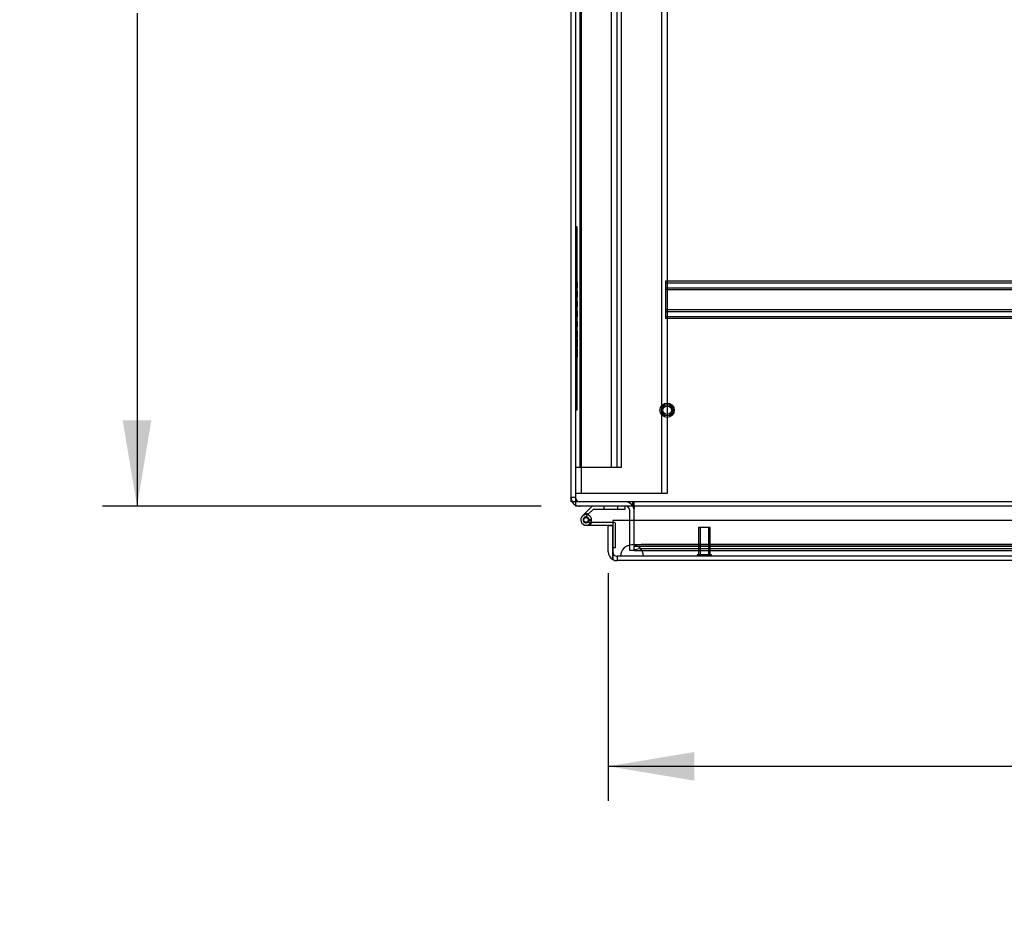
# Model space of a CAD drawing. Header units: inches. Extents: x 1 to 359, y -2 to 239.
# Tile 32 of 67: x 67 to 89, y 191 to 211. Entities that reach past the tile are written whole.
import ezdxf
from ezdxf.enums import TextEntityAlignment as Align
from ezdxf.lldxf.tags import DXFTag

# ---------------------------------------------------------------- set-up
doc = ezdxf.new("R2010")
doc.units = ezdxf.units.IN
doc.header["$MEASUREMENT"] = 0
for name, color, linetype in [('COM50677-1', 7, 'Continuous'), ('COM53964-2', 7, 'Continuous'), ('COM54746-60', 7, 'Continuous'), ('COM70216', 7, 'Continuous'), ('COM70220', 7, 'Continuous'), ('COM71195-7', 7, 'Continuous'), ('COM71298-7', 7, 'Continuous'), ('COM71299-7', 7, 'Continuous'), ('COM71300-7', 7, 'Continuous'), ('Default', 7, 'Continuous'), ('QLB20185', 7, 'Continuous'), ('STD26258', 7, 'Continuous')]:
    doc.layers.add(name, color=color, linetype=linetype)
doc.styles.add('SEACAD_Times_New_Roman', font='times.ttf')
tags = doc.linetypes.add('HIDDEN2', pattern=[0.1875, 0.125, -0.0625]).pattern_tags.tags
tags[6:7] = [DXFTag(74, 4), DXFTag(75, 0), DXFTag(340, '0'), DXFTag(46, 0.0), DXFTag(50, 0.0), DXFTag(44, 0.0), DXFTag(45, 0.0)]
tags[4:5] = [DXFTag(74, 4), DXFTag(75, 0), DXFTag(340, '0'), DXFTag(46, 0.0), DXFTag(50, 0.0), DXFTag(44, 0.0), DXFTag(45, 0.0)]
doc.dimstyles.new('HAMMOND_(STH_-_300x200)', dxfattribs={"dimtxt": 1.5, "dimasz": 1.875, "dimexe": 0.75, "dimexo": 0.75, "dimgap": 0.375, "dimtad": 0, "dimtih": 1, "dimtoh": 1, "dimzin": 0, "dimdsep": 46, "dimtxsty": 'SEACAD_Times_New_Roman', "dimblk1": '_SE_FILLED', "dimblk2": '_SE_FILLED', "dimsah": 1, "dimcen": 0.75, "dimadec": 0, "dimazin": 0, "dimtfac": 0.8, "dimtofl": 0, "dimtmove": 0, "dimatfit": 3, "dimfxl": 1, "dimtolj": 1, "dimtzin": 0, "dimarcsym": 0})

# ---------------------------------------------------------------- blocks, each defined once
blk = doc.blocks.new('SE3')
at = {"layer": 'COM50677-1', "color": 7, "linetype": 'HIDDEN2'}
for p, q in [((79.396, 223.743), (79.396, 200.243)), ((81.146, 223.743), (81.146, 200.243)), ((81.271, 223.743), (81.271, 200.243)), ((79.456, 200.243), (79.271, 200.243)), ((81.086, 200.243), (79.456, 200.243)), ((81.271, 200.243), (81.086, 200.243))]:
    blk.add_line(p, q, dxfattribs=at)
at = {"layer": 'COM53964-2', "color": 7, "linetype": 'HIDDEN2'}
for p, q in [((79.366, 223.18), (79.366, 200.805)), ((80.05, 223.18), (80.05, 200.805)), ((80.176, 223.18), (80.176, 200.805)), ((80.271, 223.18), (80.271, 200.805)), ((79.409, 200.805), (79.271, 200.805)), ((80.133, 200.805), (79.409, 200.805)), ((80.271, 200.805), (80.133, 200.805))]:
    blk.add_line(p, q, dxfattribs=at)
at = {"layer": 'COM54746-60', "color": 7, "linetype": 'Continuous'}
for p, q in [((79.468, 199.794), (79.424, 199.75)), ((79.636, 199.962), (79.468, 199.794)), ((79.537, 199.776), (79.551, 199.79)), ((79.551, 199.79), (79.661, 199.9)), ((79.661, 199.9), (80.355, 199.9)), ((80.355, 199.9), (80.355, 199.962)), ((79.44, 199.676), (79.44, 199.651)), ((79.515, 199.726), (79.49, 199.726)), ((79.49, 199.601), (79.515, 199.601)), ((80.083, 199.609), (79.542, 199.609)), ((79.565, 199.651), (79.565, 199.676)), ((79.565, 199.658), (79.62, 199.653)), ((79.503, 199.547), (80.083, 199.547)), ((80.083, 199.547), (80.083, 199.545)), ((80.083, 199.059), (80.083, 199.059))]:
    blk.add_line(p, q, dxfattribs=at)
at = {"layer": 'COM54746-60', "color": 7, "linetype": 'HIDDEN2'}
for p, q in [((79.467, 199.705), (79.537, 199.776)), ((79.89, 199.962), (79.89, 199.9)), ((80.194, 199.9), (80.194, 199.962)), ((79.542, 199.609), (79.503, 199.609)), ((79.62, 199.664), (79.558, 199.664)), ((79.558, 199.659), (79.565, 199.658)), ((80.12, 199.609), (80.083, 199.609)), ((80.145, 199.059), (80.145, 199.584)), ((80.083, 199.059), (80.145, 199.059))]:
    blk.add_line(p, q, dxfattribs=at)
blk.add_circle((79.503, 199.664), 0.05, dxfattribs=at)
at = {"layer": 'COM54746-60', "color": 7, "linetype": 'Continuous'}
for centre, radius, start, end in [((79.503, 199.664), 0.117, 354.7841, 270), ((79.503, 199.664), 0.135, 68.9858, 104.9706), ((79.49, 199.676), 0.05, 90, 180), ((79.49, 199.651), 0.05, 180, 270), ((79.515, 199.676), 0.05, 0, 90), ((79.515, 199.651), 0.05, 270, 0), ((79.503, 199.664), 0.117, 331.9602, 354.7841)]:
    blk.add_arc(centre, radius, start, end, dxfattribs=at)
at = {"layer": 'COM54746-60', "color": 7, "linetype": 'HIDDEN2'}
for centre, radius, start, end in [((79.503, 199.664), 0.055, 354.7841, 270), ((79.503, 199.664), 0.055, 270, 354.7841), ((79.503, 199.664), 0.117, 270, 331.9602), ((79.503, 199.664), 0.135, 299.9264, 335.9579), ((80.12, 199.584), 0.025, 0, 90)]:
    blk.add_arc(centre, radius, start, end, dxfattribs=at)
at = {"layer": 'COM70216', "color": 7, "linetype": 'HIDDEN2'}
for p, q in [((106.738, 204.87), (81.238, 204.87)), ((81.238, 204.87), (81.238, 204.827)), ((106.738, 204.83), (81.238, 204.83)), ((81.238, 204.827), (81.238, 204.1)), ((106.738, 204.722), (81.238, 204.722)), ((106.738, 204.682), (81.238, 204.682)), ((106.738, 204.245), (81.238, 204.245)), ((106.738, 204.205), (81.238, 204.205)), ((81.238, 204.1), (81.238, 204.057)), ((106.738, 204.097), (81.238, 204.097)), ((106.738, 204.057), (81.238, 204.057))]:
    blk.add_line(p, q, dxfattribs=at)
at = {"layer": 'COM70220', "color": 7, "linetype": 'HIDDEN2'}
for p, q in [((80.754, 199.12), (80.504, 199.12)), ((107.222, 199.12), (80.754, 199.12)), ((80.504, 198.874), (80.255, 198.872)), ((80.255, 198.872), (80.255, 198.871)), ((80.754, 198.872), (80.255, 198.872)), ((80.754, 198.871), (80.255, 198.871)), ((80.753, 198.872), (80.504, 198.874)), ((80.754, 198.874), (80.504, 198.874)), ((80.753, 198.871), (80.753, 198.872)), ((107.222, 198.874), (80.754, 198.874)), ((107.222, 198.872), (80.754, 198.872)), ((107.222, 198.871), (80.754, 198.871))]:
    blk.add_line(p, q, dxfattribs=at)
blk.add_arc((80.504, 198.87), 0.25, 0, 180, dxfattribs=at)
at = {"layer": 'COM71195-7', "color": 7, "linetype": 'Continuous'}
for p, q in [((80.083, 199.65), (80.083, 198.965)), ((107.893, 199.65), (80.083, 199.65)), ((79.988, 199.545), (80.083, 199.545)), ((79.988, 198.965), (79.988, 199.545)), ((80.083, 198.965), (80.083, 199.545)), ((80.083, 198.965), (80.083, 198.8)), ((80.083, 198.8), (80.083, 198.965)), ((107.798, 198.775), (80.178, 198.775))]:
    blk.add_line(p, q, dxfattribs=at)
at = {"layer": 'COM71195-7', "color": 7, "linetype": 'HIDDEN2'}
for p, q in [((107.798, 198.87), (80.178, 198.87)), ((80.178, 198.87), (80.178, 198.775))]:
    blk.add_line(p, q, dxfattribs=at)
at = {"layer": 'COM71195-7', "color": 7, "linetype": 'Continuous'}
for start, end in [(180, 240), (240, 270)]:
    blk.add_arc((80.178, 198.965), 0.19, start, end, dxfattribs=at)
at = {"layer": 'COM71195-7', "color": 7, "linetype": 'HIDDEN2'}
blk.add_arc((80.178, 198.965), 0.095, 180, 270, dxfattribs=at)
blk.add_ellipse((80.178, 198.965), major_axis=(0, 0.095), ratio=0.999171, start_param=1.570796, end_param=3.141593, dxfattribs=at)
at = {"layer": 'COM71195-7', "color": 7, "linetype": 'Continuous'}
blk.add_ellipse((80.178, 198.965), major_axis=(0, 0.19), ratio=0.999171, start_param=2.617994, end_param=3.141593, dxfattribs=at)
at = {"layer": 'COM71298-7', "color": 7, "linetype": 'Continuous'}
for p, q in [((79.271, 211.662), (79.271, 200.105)), ((79.271, 200.105), (79.271, 199.962)), ((139.141, 199.962), (79.271, 199.962)), ((80.551, 199.962), (80.551, 199.914)), ((80.551, 199.65), (80.551, 199.914))]:
    blk.add_line(p, q, dxfattribs=at)
at = {"layer": 'COM71298-7', "color": 7, "linetype": 'HIDDEN2'}
for p, q in [((139.141, 200.057), (79.271, 200.057)), ((80.521, 199.962), (80.521, 200.057)), ((80.551, 199.962), (80.551, 200.057)), ((80.551, 199.136), (80.551, 199.65)), ((80.551, 199.136), (80.551, 199.088)), ((107.339, 199.129), (80.801, 199.129)), ((80.551, 198.993), (80.551, 199.088)), ((80.551, 199.088), (80.552, 199.088)), ((80.551, 199.088), (107.589, 199.088)), ((80.552, 198.995), (80.551, 198.993)), ((80.551, 198.993), (80.551, 198.993)), ((80.551, 198.993), (107.589, 198.993)), ((107.339, 199.035), (80.801, 199.035))]:
    blk.add_line(p, q, dxfattribs=at)
for centre, major_axis, start_param, end_param in [((80.801, 199.085), (-0.25, 0), 4.712389, 6.21308), ((80.801, 198.992), (0.25, 0), 1.570796, 3.071487)]:
    blk.add_ellipse(centre, major_axis=major_axis, ratio=0.173648, start_param=start_param, end_param=end_param, dxfattribs=at)
at = {"layer": 'COM71299-7', "color": 7, "linetype": 'HIDDEN2'}
blk.add_line((80.551, 198.995), (106.706, 198.995), dxfattribs=at)
at = {"layer": 'COM71300-7', "color": 7, "linetype": 'Continuous'}
for p, q in [((79.176, 200.057), (79.176, 211.667)), ((79.271, 200.057), (79.176, 200.057)), ((80.456, 199.65), (80.456, 199.867))]:
    blk.add_line(p, q, dxfattribs=at)
at = {"layer": 'COM71300-7', "color": 7, "linetype": 'HIDDEN2'}
for p, q in [((79.271, 200.152), (79.176, 200.152)), ((80.456, 198.995), (80.456, 199.65)), ((80.551, 198.995), (80.456, 198.995))]:
    blk.add_line(p, q, dxfattribs=at)
for centre, radius, start, end in [((79.366, 200.152), 0.19, 180, 210), ((79.366, 200.152), 0.095, 180, 270), ((79.366, 200.152), 0.19, 240, 270), ((80.361, 199.867), 0.19, 30, 90)]:
    blk.add_arc(centre, radius, start, end, dxfattribs=at)
at = {"layer": 'COM71300-7', "color": 7, "linetype": 'Continuous'}
for centre, radius, start, end in [((79.366, 200.152), 0.19, 210, 240), ((80.361, 199.867), 0.095, 0, 90), ((80.361, 199.867), 0.19, 0, 30)]:
    blk.add_arc(centre, radius, start, end, dxfattribs=at)
at = {"layer": 'QLB20185', "color": 7, "linetype": 'HIDDEN2'}
for p, q in [((79.301, 206.057), (79.271, 206.057)), ((79.301, 206.057), (79.301, 205.682)), ((79.301, 205.682), (79.301, 202.432)), ((79.318, 204.873), (79.299, 204.873)), ((79.318, 204.859), (79.299, 204.859)), ((79.318, 204.858), (79.299, 204.858)), ((79.299, 204.729), (79.318, 204.729)), ((79.316, 204.856), (79.301, 204.856)), ((79.316, 204.855), (79.301, 204.855)), ((79.316, 204.852), (79.301, 204.852)), ((79.316, 204.844), (79.301, 204.844)), ((79.316, 204.842), (79.301, 204.842)), ((79.316, 204.786), (79.301, 204.786)), ((79.316, 204.762), (79.301, 204.762)), ((79.316, 204.761), (79.301, 204.761)), ((79.316, 204.76), (79.301, 204.76)), ((79.316, 204.749), (79.301, 204.749)), ((79.316, 204.747), (79.301, 204.747)), ((79.316, 204.742), (79.301, 204.742)), ((79.316, 204.735), (79.301, 204.735)), ((79.316, 204.849), (79.316, 204.856)), ((79.316, 204.747), (79.316, 204.849)), ((79.316, 204.729), (79.316, 204.742)), ((79.318, 204.655), (79.299, 204.655)), ((79.318, 204.651), (79.299, 204.651)), ((79.299, 204.539), (79.318, 204.539)), ((79.299, 204.536), (79.318, 204.536)), ((79.299, 204.525), (79.318, 204.525)), ((79.299, 204.521), (79.318, 204.521)), ((79.316, 204.641), (79.301, 204.641)), ((79.316, 204.64), (79.301, 204.64)), ((79.316, 204.636), (79.301, 204.636)), ((79.316, 204.635), (79.301, 204.635)), ((79.316, 204.625), (79.301, 204.625)), ((79.316, 204.622), (79.301, 204.622)), ((79.316, 204.618), (79.301, 204.618)), ((79.316, 204.558), (79.301, 204.558)), ((79.316, 204.554), (79.301, 204.554)), ((79.316, 204.553), (79.301, 204.553)), ((79.316, 204.551), (79.301, 204.551)), ((79.316, 204.541), (79.301, 204.541)), ((79.316, 204.535), (79.301, 204.535)), ((79.316, 204.53), (79.301, 204.53)), ((79.316, 204.525), (79.316, 204.651)), ((79.318, 204.441), (79.299, 204.441)), ((79.299, 204.307), (79.318, 204.307)), ((79.299, 204.307), (79.318, 204.307)), ((79.316, 204.439), (79.301, 204.439)), ((79.316, 204.381), (79.301, 204.381)), ((79.316, 204.367), (79.301, 204.367)), ((79.316, 204.314), (79.301, 204.314)), ((79.316, 204.309), (79.301, 204.309)), ((79.316, 204.309), (79.301, 204.309)), ((79.316, 204.309), (79.301, 204.309)), ((79.316, 204.431), (79.316, 204.439)), ((79.316, 204.381), (79.316, 204.431)), ((79.316, 204.314), (79.316, 204.381)), ((79.316, 204.315), (79.316, 204.316)), ((79.316, 204.309), (79.316, 204.314)), ((79.316, 204.227), (79.301, 204.227)), ((79.316, 204.223), (79.301, 204.223)), ((79.316, 204.215), (79.301, 204.215)), ((79.316, 204.213), (79.301, 204.213)), ((79.316, 204.207), (79.301, 204.207)), ((79.316, 204.205), (79.301, 204.205)), ((79.316, 204.203), (79.301, 204.203)), ((79.316, 204.199), (79.301, 204.199)), ((79.316, 204.194), (79.301, 204.194)), ((79.316, 204.184), (79.301, 204.184)), ((79.316, 204.182), (79.301, 204.182)), ((79.316, 204.136), (79.301, 204.136)), ((79.316, 204.127), (79.301, 204.127)), ((79.316, 204.117), (79.301, 204.117)), ((79.316, 204.113), (79.301, 204.113)), ((79.316, 204.108), (79.301, 204.108)), ((79.316, 204.105), (79.301, 204.105)), ((79.316, 204.097), (79.301, 204.097)), ((79.316, 204.093), (79.301, 204.093)), ((79.316, 204.223), (79.316, 204.227)), ((79.316, 204.215), (79.316, 204.223)), ((79.316, 204.203), (79.316, 204.215)), ((79.316, 204.184), (79.316, 204.203)), ((79.316, 204.115), (79.316, 204.184)), ((79.316, 204.093), (79.316, 204.115)), ((79.318, 204.01), (79.299, 204.01)), ((79.318, 203.995), (79.299, 203.995)), ((79.299, 203.876), (79.318, 203.876)), ((79.316, 204.01), (79.301, 204.01)), ((79.316, 204.008), (79.301, 204.008)), ((79.316, 204.007), (79.301, 204.007)), ((79.316, 203.997), (79.301, 203.997)), ((79.316, 203.996), (79.301, 203.996)), ((79.316, 203.995), (79.301, 203.995)), ((79.316, 203.99), (79.301, 203.99)), ((79.316, 203.98), (79.301, 203.98)), ((79.316, 203.91), (79.301, 203.91)), ((79.316, 203.91), (79.301, 203.91)), ((79.316, 203.89), (79.301, 203.89)), ((79.316, 203.888), (79.301, 203.888)), ((79.316, 203.883), (79.301, 203.883)), ((79.316, 203.869), (79.301, 203.869)), ((79.316, 203.91), (79.316, 203.99)), ((79.316, 203.922), (79.316, 203.956)), ((79.316, 203.876), (79.316, 203.91)), ((79.318, 203.819), (79.299, 203.819)), ((79.318, 203.804), (79.299, 203.804)), ((79.318, 203.804), (79.299, 203.804)), ((79.318, 203.789), (79.299, 203.789)), ((79.299, 203.64), (79.318, 203.64)), ((79.316, 203.812), (79.301, 203.812)), ((79.316, 203.808), (79.301, 203.808)), ((79.316, 203.799), (79.301, 203.799)), ((79.316, 203.796), (79.301, 203.796)), ((79.316, 203.791), (79.301, 203.791)), ((79.316, 203.786), (79.301, 203.786)), ((79.316, 203.783), (79.301, 203.783)), ((79.316, 203.775), (79.301, 203.775)), ((79.316, 203.766), (79.301, 203.766)), ((79.316, 203.684), (79.301, 203.684)), ((79.316, 203.67), (79.301, 203.67)), ((79.316, 203.643), (79.301, 203.643)), ((79.316, 203.742), (79.316, 203.786)), ((79.316, 203.65), (79.316, 203.742)), ((79.316, 203.643), (79.316, 203.65)), ((79.318, 203.538), (79.299, 203.538)), ((79.299, 203.434), (79.318, 203.434)), ((79.316, 203.605), (79.301, 203.605)), ((79.316, 203.59), (79.301, 203.59)), ((79.316, 203.535), (79.301, 203.535)), ((79.316, 203.493), (79.301, 203.493)), ((79.316, 203.478), (79.301, 203.478)), ((79.316, 203.436), (79.301, 203.436)), ((79.316, 203.59), (79.316, 203.605)), ((79.316, 203.54), (79.316, 203.59)), ((79.316, 203.528), (79.316, 203.535)), ((79.316, 203.443), (79.316, 203.528)), ((79.316, 203.436), (79.316, 203.443)), ((79.318, 203.394), (79.299, 203.394)), ((79.318, 203.394), (79.299, 203.394)), ((79.299, 203.25), (79.318, 203.25)), ((79.299, 203.23), (79.318, 203.23)), ((79.299, 203.215), (79.318, 203.215)), ((79.316, 203.392), (79.301, 203.392)), ((79.316, 203.379), (79.301, 203.379)), ((79.316, 203.379), (79.301, 203.379)), ((79.316, 203.375), (79.301, 203.375)), ((79.316, 203.367), (79.301, 203.367)), ((79.316, 203.367), (79.301, 203.367)), ((79.316, 203.341), (79.301, 203.341)), ((79.316, 203.306), (79.301, 203.306)), ((79.316, 203.29), (79.301, 203.29)), ((79.316, 203.287), (79.301, 203.287)), ((79.316, 203.286), (79.301, 203.286)), ((79.316, 203.262), (79.301, 203.262)), ((79.316, 203.254), (79.301, 203.254)), ((79.316, 203.253), (79.301, 203.253)), ((79.316, 203.252), (79.301, 203.252)), ((79.316, 203.242), (79.301, 203.242)), ((79.316, 203.236), (79.301, 203.236)), ((79.316, 203.367), (79.316, 203.394)), ((79.316, 203.242), (79.316, 203.367)), ((79.316, 203.215), (79.316, 203.242)), ((79.301, 202.432), (79.301, 202.057)), ((79.301, 202.057), (79.271, 202.057))]:
    blk.add_line(p, q, dxfattribs=at)
at = {"layer": 'STD26258', "color": 7, "linetype": 'HIDDEN2'}
for p, q in [((82.208, 199.495), (81.958, 199.495)), ((81.958, 199.495), (81.958, 198.901)), ((81.989, 199.495), (81.989, 198.901)), ((82.177, 199.495), (82.177, 198.901)), ((82.208, 198.901), (82.208, 199.495)), ((82.239, 198.901), (81.927, 198.901)), ((81.927, 198.901), (81.927, 198.87)), ((82.239, 198.87), (82.239, 198.901))]:
    blk.add_line(p, q, dxfattribs=at)
for radius in [0.156, 0.125, 0.0944]:
    blk.add_circle((81.271, 202.057), radius, dxfattribs=at)
blk = doc.blocks.new('DMBLK75')
at = {"layer": 'Default', "linetype": 'Continuous', "transparency": 16777216}
for points in [[(69.393, 222.147), (70.018, 222.147), (69.706, 224.022)], [(69.393, 201.837), (69.706, 199.962), (70.018, 201.837)]]:
    blk.add_hatch(color=7, dxfattribs=at).paths.add_polyline_path(points)
at = {"layer": 'Default', "color": 7, "linetype": 'Continuous', "transparency": 16777216}
for p, q in [((78.616, 224.022), (68.956, 224.022)), ((69.706, 224.022), (69.706, 213.267)), ((69.706, 210.717), (69.706, 199.962)), ((78.521, 199.962), (68.956, 199.962))]:
    blk.add_line(p, q, dxfattribs=at)
at = {"layer": 'Default', "color": 7, "linetype": 'Continuous', "transparency": 16777216, "style": 'SEACAD_Times_New_Roman'}
blk.add_text('24.06', height=1.5, dxfattribs=at).set_placement((67.146, 212.742), align=Align.TOP_LEFT)
blk = doc.blocks.new('_SE_FILLED')
at = {"color": 0}
blk.add_line((0, 0), (-1, 0), dxfattribs=at)
blk.add_solid([(0, 0), (-1, -0.1665), (-1, 0.1665), (0, 0)], dxfattribs=at)
blk = doc.blocks.new('DMBLK80')
at = {"layer": 'Default', "linetype": 'Continuous', "transparency": 16777216}
for points in [[(81.863, 193.975), (81.863, 194.6), (79.988, 194.288)], [(106.113, 193.975), (107.988, 194.288), (106.113, 194.6)]]:
    blk.add_hatch(color=7, dxfattribs=at).paths.add_polyline_path(points)
at = {"layer": 'Default', "color": 7, "linetype": 'Continuous', "transparency": 16777216}
for p, q in [((79.988, 198.505), (79.988, 193.538)), ((107.988, 198.557), (107.988, 193.538)), ((79.988, 194.288), (90.904, 194.288)), ((97.072, 194.288), (107.988, 194.288))]:
    blk.add_line(p, q, dxfattribs=at)
at = {"layer": 'Default', "color": 7, "linetype": 'Continuous', "transparency": 16777216, "style": 'SEACAD_Times_New_Roman'}
for s, p in [('28.00', (91.429, 195.038)), ('DOO', (91.589, 192.788))]:
    blk.add_text(s, height=1.5, dxfattribs=at).set_placement(p, align=Align.TOP_LEFT)

msp = doc.modelspace()

# ---------------------------------------------------------------- block references
at = {"layer": 'Default'}
msp.add_blockref('SE3', (0, 0), dxfattribs=at)

# ---------------------------------------------------------------- dimensions: what is measured, and where the dimension line sits
at = {"layer": 'Default', "color": 7, "linetype": 'Continuous'}
for base, p1, p2, angle, text, picture, middle in [((69.706, 224.022), (79.366, 224.022), (79.271, 199.962), 269.7738, '\\A1;<>', 'DMBLK75', (69.706, 211.992)), ((79.988, 194.288), (79.988, 199.255), (107.988, 199.307), 0.1074, '\\A1;<>\\PDOO', 'DMBLK80', (93.988, 194.288))]:
    dim = msp.add_linear_dim(base=base, p1=p1, p2=p2, angle=angle, text=text, dimstyle='HAMMOND_(STH_-_300x200)', dxfattribs=at)
    dim.commit()
    dim.dimension.update_dxf_attribs({"geometry": picture, "text_midpoint": middle, "dimtype": 161})

doc.saveas('drawing.dxf')
